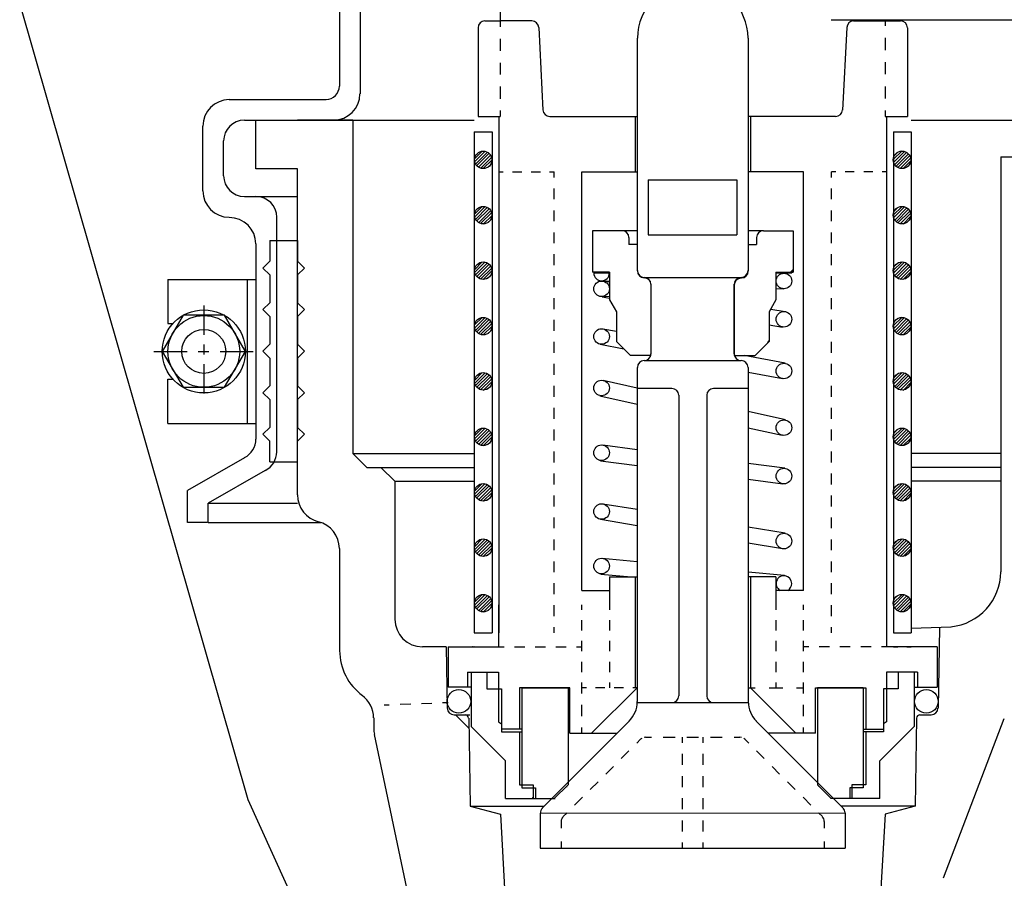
# Model space of a CAD drawing. Extents: x 1081 to 2220, y 0 to 2796.
# Tile 22 of 161: x 1658.11 to 1662.56, y 406.58 to 410.46. Entities that reach past the tile are written whole.
import ezdxf

# ---------------------------------------------------------------- set-up
doc = ezdxf.new("R2010")
doc.units = 0
doc.header["$MEASUREMENT"] = 0
doc.header["$PDSIZE"] = 1
doc.layers.get('DEFPOINTS').update_dxf_attribs({"linetype": 'CONTINUOUS'})
for name, color, linetype in [('DIM', 3, 'CONTINUOUS'), ('PEAGRAVEL-HATCH', 3, 'CONTINUOUS'), ('SPILL-BUCKET', 1, 'CONTINUOUS'), ('TOP', 7, 'CONTINUOUS')]:
    doc.layers.add(name, color=color, linetype=linetype)
doc.styles.add('SIMPLEX', font='simplex')
doc.dimstyles.new('DIM64', dxfattribs={"dimscale": 64, "dimtxt": 0.09375, "dimasz": 0.09375, "dimexe": 0.0625, "dimexo": 0.0625, "dimgap": 0.046875, "dimtad": 1, "dimdec": 4, "dimzin": 3, "dimdsep": 46, "dimlunit": 4, "dimtxsty": 'SIMPLEX', "dimcen": 0, "dimclrd": 256, "dimclre": 256, "dimclrt": 256, "dimadec": 0, "dimazin": 0, "dimtfac": 1, "dimtdec": 4, "dimtmove": 0, "dimatfit": 3, "dimfxl": 1, "dimfrac": 2, "dimtolj": 1, "dimtzin": 0, "dimarcsym": 0})

# ---------------------------------------------------------------- blocks, each defined once
blk = doc.blocks.new('*D23')
at = {"layer": 'DEFPOINTS', "color": 0, "transparency": 16777216}
for p in [(1389.6218, 410.0074), (1911.1218, 410.0074), (1911.1218, 136.5159)]:
    blk.add_point(p, dxfattribs=at)
at = {"layer": 'DIM', "lineweight": -2, "transparency": 16777216}
for p, q in [((1389.6218, 406.0074), (1389.6218, 132.5159)), ((1911.1218, 406.0074), (1911.1218, 132.5159)), ((1395.6218, 136.5159), (1905.1218, 136.5159))]:
    blk.add_line(p, q, dxfattribs=at)
at = {"layer": 'DIM', "transparency": 16777216}
for points in [[(1395.6218, 137.5159), (1395.6218, 135.5159), (1389.6218, 136.5159)], [(1905.1218, 137.5159), (1905.1218, 135.5159), (1911.1218, 136.5159)]]:
    blk.add_solid(points, dxfattribs=at)
at = {"layer": 'DIM', "transparency": 16777216, "insert": (1650.3718, 144.0873), "char_height": 6, "attachment_point": 5, "style": 'SIMPLEX'}
blk.add_mtext('\\A1;43\'-5 1/2" (F.V. TANK SLAB)', dxfattribs=at)

msp = doc.modelspace()

# ---------------------------------------------------------------- hatches: boundary and pattern name
at = {"layer": 'PEAGRAVEL-HATCH'}
h = msp.add_hatch(dxfattribs=at)
h.set_pattern_fill('AR-SAND', color=256, scale=7.5, style=0)
h.set_pattern_definition([(37.5, (-30.206, -558.66), (-0.47245, 14.45118), [0, -11.4, 0, -12.75, 0, -12.1875]), (7.5, (-30.206, -558.66), (13.27333, 21.1661), [0, -6.15, 0, -10.275, 0, -3.9375]), (327.5, (-39.431, -558.66), (23.35606, 0.04244), [0, -3.75, 0, -13.5, 0, -17.625]), (317.5, (-39.43, -558.66), (22.54595, 6.58257), [0, -1.875, 0, -8.85, 0, -10.125])])
h.paths.add_polyline_path([(1632.94932, 411.58918), (1633.31828, 412.22111), (1634.33564, 412.72937), (1635.69207, 413.13596), (1636.33633, 416.02859), (1636.33633, 419.49444), (1652.97317, 419.49444), (1652.97317, 418.23066), (1652.98769, 415.18332), (1653.03624, 415.18332), (1660.07751, 415.18332), (1660.07751, 376.74551), (1632.94932, 376.74551)])
edge = h.paths.add_edge_path()
edge.add_line((1600.209, 407.65182), (1599.36869, 410.0156))
edge.add_line((1599.36869, 410.0156), (1600.31827, 411.64197))
edge.add_line((1600.31827, 411.64197), (1601.33563, 412.15023))
edge.add_line((1601.33563, 412.15023), (1602.69206, 412.55683))
edge.add_line((1602.69206, 412.55683), (1603.33632, 415.44945))
edge.add_line((1603.33632, 415.44945), (1605.35056, 418.27956))
edge.add_line((1605.35056, 418.27956), (1622.3187, 419.49444))
edge.add_line((1622.3187, 419.49444), (1622.3187, 416.01367))
edge.add_line((1622.3187, 416.01367), (1623.34812, 412.42443))
edge.add_line((1623.34812, 412.42443), (1624.16201, 410.62862))
edge.add_line((1624.16201, 410.62862), (1626.71191, 408.26004))
edge.add_line((1626.71191, 408.26004), (1626.71191, 408.05696))
edge.add_line((1626.71191, 408.05696), (1626.52441, 408.02571))
edge.add_line((1626.52441, 408.02571), (1626.52441, 407.51226))
edge.add_line((1626.52441, 407.51226), (1626.71191, 407.48101))
edge.add_line((1626.71191, 407.48101), (1626.71191, 406.37501))
edge.add_arc((1626.83691, 406.37501), 0.125, 180, 270)
edge.add_line((1626.83691, 406.25001), (1631.80746, 406.25001))
edge.add_arc((1631.80746, 406.37501), 0.125, 270, 360)
edge.add_line((1631.93246, 406.37501), (1631.93246, 407.48101))
edge.add_line((1631.93246, 407.48101), (1632.11996, 407.51226))
edge.add_line((1632.11996, 407.51226), (1632.11996, 408.02571))
edge.add_line((1632.11996, 408.02571), (1631.93246, 408.05696))
edge.add_line((1631.93246, 408.05696), (1631.93246, 408.35986))
edge.add_line((1631.93246, 408.35986), (1632.3687, 410.59474))
edge.add_line((1632.3687, 410.59474), (1632.94932, 411.58918))
edge.add_line((1632.94932, 411.58918), (1632.94932, 357.003))
edge.add_line((1632.94932, 357.003), (1632.61308, 357.003))
edge.add_line((1632.61308, 357.003), (1632.61308, 357.3538))
edge.add_arc((1632.61308, 358.003), 0.6492, 180, 270, ccw=False)
edge.add_line((1631.96388, 358.003), (1629.33205, 358.003))
edge.add_line((1629.33205, 358.003), (1631.67591, 358.08195))
edge.add_line((1631.67591, 358.08195), (1631.67591, 358.33209))
edge.add_line((1631.67591, 358.33209), (1626.97912, 358.17389))
edge.add_line((1626.97912, 358.17389), (1626.97912, 358.003))
edge.add_line((1626.97912, 358.003), (1626.71388, 358.003))
edge.add_arc((1626.06468, 358.003), 0.6492, 270, 360, ccw=False)
edge.add_line((1626.06468, 357.3538), (1626.06468, 357.003))
edge.add_line((1626.06468, 357.003), (1624.57751, 357.003))
edge.add_line((1624.57751, 357.003), (1623.57751, 359.003))
edge.add_line((1623.57751, 359.003), (1618.57751, 359.003))
edge.add_line((1618.57751, 359.003), (1617.57751, 357.003))
edge.add_line((1617.57751, 357.003), (1608.07751, 357.003))
edge.add_line((1608.07751, 357.003), (1607.07751, 359.003))
edge.add_line((1607.07751, 359.003), (1602.07751, 359.003))
edge.add_line((1602.07751, 359.003), (1601.07751, 357.003))
edge.add_line((1601.07751, 357.003), (1599.60144, 357.003))
edge.add_line((1599.60144, 357.003), (1599.60144, 357.3538))
edge.add_arc((1599.60144, 358.003), 0.6492, 180, 270, ccw=False)
edge.add_line((1598.95224, 358.003), (1598.52373, 358.003))
edge.add_line((1598.52373, 358.003), (1598.5656, 358.51357))
edge.add_arc((1598.68695, 358.54356), 0.125, 50.62189, 193.87815, ccw=False)
edge.add_arc((1598.81183, 358.72216), 0.0938, 240.92541, 360)
edge.add_line((1598.90563, 358.72216), (1598.90563, 359.47206))
edge.add_line((1598.90563, 359.47206), (1599.26687, 364.56586))
edge.add_line((1599.26687, 364.56586), (1600.21377, 364.56604))
edge.add_line((1600.21377, 364.56604), (1600.209, 407.65182))
edge = h.paths.add_edge_path()
edge.add_line((1632.94932, 375.74551), (1660.07751, 375.74551))
edge.add_line((1660.07751, 375.74551), (1660.07751, 358.003))
edge.add_line((1660.07751, 358.003), (1659.82751, 358.003))
edge.add_arc((1659.17831, 358.003), 0.6492, 270, 360, ccw=False)
edge.add_line((1659.17831, 357.3538), (1659.17831, 357.003))
edge.add_line((1659.17831, 357.003), (1657.57751, 357.003))
edge.add_line((1657.57751, 357.003), (1656.57751, 359.003))
edge.add_line((1656.57751, 359.003), (1651.57751, 359.003))
edge.add_line((1651.57751, 359.003), (1650.57751, 357.003))
edge.add_line((1650.57751, 357.003), (1641.07751, 357.003))
edge.add_line((1641.07751, 357.003), (1640.07751, 359.003))
edge.add_line((1640.07751, 359.003), (1635.07751, 359.003))
edge.add_line((1635.07751, 359.003), (1634.07751, 357.003))
edge.add_line((1634.07751, 357.003), (1632.94932, 357.003))
edge.add_line((1632.94932, 357.003), (1632.94932, 375.74551))
h = msp.add_hatch(dxfattribs=at)
h.set_pattern_fill('AR-SAND', color=256, scale=7.5, style=0)
h.set_pattern_definition([(37.5, (-80.923, -562.65), (-0.47245, 14.45118), [0, -11.4, 0, -12.75, 0, -12.1875]), (7.5, (-80.923, -562.65), (13.27333, 21.1661), [0, -6.15, 0, -10.275, 0, -3.9375]), (327.5, (-90.148, -562.65), (23.356064, 0.04244), [0, -3.75, 0, -13.5, 0, -17.625]), (317.5, (-90.148, -562.65), (22.54595, 6.58257), [0, -1.875, 0, -8.85, 0, -10.125])])
h.paths.add_polyline_path([(1683.66686, 407.59823), (1684.03582, 408.23015), (1685.05318, 408.73842), (1686.40961, 409.14501), (1687.05387, 412.03764), (1687.05387, 415.50349), (1703.69071, 415.50349), (1703.69071, 414.23971), (1703.70523, 411.19237), (1703.75378, 411.19237), (1710.79505, 411.19237), (1710.79505, 372.75456), (1683.66686, 372.75456)])
edge = h.paths.add_edge_path()
edge.add_line((1650.92654, 403.66087), (1650.08623, 406.02465))
edge.add_line((1650.08623, 406.02465), (1651.03581, 407.65102))
edge.add_line((1651.03581, 407.65102), (1652.05317, 408.15928))
edge.add_line((1652.05317, 408.15928), (1653.4096, 408.56588))
edge.add_line((1653.4096, 408.56588), (1654.05386, 411.4585))
edge.add_line((1654.05386, 411.4585), (1656.0681, 414.28861))
edge.add_line((1656.0681, 414.28861), (1673.03625, 415.50349))
edge.add_line((1673.03625, 415.50349), (1673.03625, 412.02272))
edge.add_line((1673.03625, 412.02272), (1674.06566, 408.43348))
edge.add_line((1674.06566, 408.43348), (1674.87956, 406.63767))
edge.add_line((1674.87956, 406.63767), (1677.42945, 404.26909))
edge.add_line((1677.42945, 404.26909), (1677.42945, 404.06601))
edge.add_line((1677.42945, 404.06601), (1677.24195, 404.03476))
edge.add_line((1677.24195, 404.03476), (1677.24195, 403.52131))
edge.add_line((1677.24195, 403.52131), (1677.42945, 403.49006))
edge.add_line((1677.42945, 403.49006), (1677.42945, 402.38406))
edge.add_arc((1677.55445, 402.38406), 0.125, 180, 270)
edge.add_line((1677.55445, 402.25906), (1682.525, 402.25906))
edge.add_arc((1682.525, 402.38406), 0.125, 270, 360)
edge.add_line((1682.65, 402.38406), (1682.65, 403.49006))
edge.add_line((1682.65, 403.49006), (1682.8375, 403.52131))
edge.add_line((1682.8375, 403.52131), (1682.8375, 404.03476))
edge.add_line((1682.8375, 404.03476), (1682.65, 404.06601))
edge.add_line((1682.65, 404.06601), (1682.65, 404.36891))
edge.add_line((1682.65, 404.36891), (1683.08624, 406.60379))
edge.add_line((1683.08624, 406.60379), (1683.66686, 407.59823))
edge.add_line((1683.66686, 407.59823), (1683.66686, 353.01205))
edge.add_line((1683.66686, 353.01205), (1683.33063, 353.01205))
edge.add_line((1683.33063, 353.01205), (1683.33063, 353.36285))
edge.add_arc((1683.33063, 354.01205), 0.6492, 180, 270, ccw=False)
edge.add_line((1682.68142, 354.01205), (1680.04959, 354.01205))
edge.add_line((1680.04959, 354.01205), (1682.39345, 354.091))
edge.add_line((1682.39345, 354.091), (1682.39345, 354.34114))
edge.add_line((1682.39345, 354.34114), (1677.69666, 354.18294))
edge.add_line((1677.69666, 354.18294), (1677.69666, 354.01205))
edge.add_line((1677.69666, 354.01205), (1677.43142, 354.01205))
edge.add_arc((1676.78222, 354.01205), 0.6492, 270, 360, ccw=False)
edge.add_line((1676.78222, 353.36285), (1676.78222, 353.01205))
edge.add_line((1676.78222, 353.01205), (1675.29505, 353.01205))
edge.add_line((1675.29505, 353.01205), (1674.29505, 355.01205))
edge.add_line((1674.29505, 355.01205), (1669.29505, 355.01205))
edge.add_line((1669.29505, 355.01205), (1668.29505, 353.01205))
edge.add_line((1668.29505, 353.01205), (1658.79505, 353.01205))
edge.add_line((1658.79505, 353.01205), (1657.79505, 355.01205))
edge.add_line((1657.79505, 355.01205), (1652.79505, 355.01205))
edge.add_line((1652.79505, 355.01205), (1651.79505, 353.01205))
edge.add_line((1651.79505, 353.01205), (1650.31898, 353.01205))
edge.add_line((1650.31898, 353.01205), (1650.31898, 353.36285))
edge.add_arc((1650.31898, 354.01205), 0.6492, 180, 270, ccw=False)
edge.add_line((1649.66978, 354.01205), (1649.24127, 354.01205))
edge.add_line((1649.24127, 354.01205), (1649.28314, 354.52262))
edge.add_arc((1649.40449, 354.55261), 0.125, 50.62189, 193.87815, ccw=False)
edge.add_arc((1649.52937, 354.73121), 0.0938, 240.92541, 360)
edge.add_line((1649.62317, 354.73121), (1649.62317, 355.48111))
edge.add_line((1649.62317, 355.48111), (1649.98441, 360.57491))
edge.add_line((1649.98441, 360.57491), (1650.93131, 360.57509))
edge.add_line((1650.93131, 360.57509), (1650.92654, 403.66087))
edge = h.paths.add_edge_path()
edge.add_line((1683.66686, 371.75456), (1710.79505, 371.75456))
edge.add_line((1710.79505, 371.75456), (1710.79505, 354.01205))
edge.add_line((1710.79505, 354.01205), (1710.54505, 354.01205))
edge.add_arc((1709.89585, 354.01205), 0.6492, 270, 360, ccw=False)
edge.add_line((1709.89585, 353.36285), (1709.89585, 353.01205))
edge.add_line((1709.89585, 353.01205), (1708.29505, 353.01205))
edge.add_line((1708.29505, 353.01205), (1707.29505, 355.01205))
edge.add_line((1707.29505, 355.01205), (1702.29505, 355.01205))
edge.add_line((1702.29505, 355.01205), (1701.29505, 353.01205))
edge.add_line((1701.29505, 353.01205), (1691.79505, 353.01205))
edge.add_line((1691.79505, 353.01205), (1690.79505, 355.01205))
edge.add_line((1690.79505, 355.01205), (1685.79505, 355.01205))
edge.add_line((1685.79505, 355.01205), (1684.79505, 353.01205))
edge.add_line((1684.79505, 353.01205), (1683.66686, 353.01205))
edge.add_line((1683.66686, 353.01205), (1683.66686, 371.75456))

# ---------------------------------------------------------------- linework, layer by layer
at = {"layer": 'DEFPOINTS', "linetype": 'Continuous'}
msp.add_lwpolyline([(1658.113, 410.52659), (1659.14241, 406.93735), (1659.95631, 405.14154), (1662.53746, 402.74393)], dxfattribs=at)
at = {"layer": 'SPILL-BUCKET', "linetype": 'Continuous'}
for p, q in [((1660.28194, 410.98217), (1660.28194, 410.45121)), ((1659.55588, 410.81158), (1659.55588, 410.15695)), ((1659.6497, 410.81158), (1659.6497, 410.12283)), ((1660.21264, 410.45121), (1660.28194, 410.45121)), ((1660.28194, 410.45121), (1660.28194, 410.42456)), ((1660.42481, 410.45121), (1660.28194, 410.45121)), ((1661.77564, 410.45654), (1663.55188, 410.45654)), ((1661.87693, 410.45121), (1662.0198, 410.45121)), ((1662.0198, 410.45654), (1662.0198, 410.42882)), ((1662.0198, 410.45121), (1662.0891, 410.45121)), ((1660.18172, 410.42029), (1660.18172, 410.02048)), ((1660.45572, 410.42136), (1660.47492, 410.04927)), ((1661.84601, 410.42136), (1661.82682, 410.04927)), ((1662.12002, 410.42029), (1662.12002, 410.02048)), ((1660.28194, 410.37018), (1660.28194, 410.31688)), ((1660.90032, 410.37338), (1660.90032, 409.32427)), ((1661.40142, 410.37338), (1661.40142, 409.32427)), ((1662.0198, 410.37445), (1662.0198, 410.32007)), ((1660.28194, 410.2625), (1660.28194, 410.20919)), ((1662.0198, 410.2657), (1662.0198, 410.21133)), ((1660.28194, 410.15482), (1660.28194, 410.10044)), ((1662.0198, 410.15588), (1662.0198, 410.10151)), ((1659.05904, 410.09725), (1659.49617, 410.09725)), ((1660.28194, 410.04714), (1660.28194, 410.02048)), ((1662.0198, 410.04714), (1662.0198, 410.02048)), ((1659.12728, 410.00342), (1659.52922, 410.00342)), ((1659.17952, 409.78379), (1659.17952, 410.00342)), ((1659.17952, 410.00342), (1660.16466, 410.00342)), ((1659.61665, 410.00342), (1659.36717, 410.00342)), ((1659.49297, 410.00342), (1660.16466, 410.00342)), ((1659.61772, 408.49906), (1659.61772, 410.00342)), ((1660.18172, 410.02048), (1660.28194, 410.02048)), ((1660.27554, 410.02048), (1660.27554, 407.68984)), ((1660.50584, 410.02048), (1660.90032, 410.02048)), ((1660.89072, 410.02048), (1660.89072, 409.76993)), ((1661.7959, 410.02048), (1661.40142, 410.02048)), ((1661.41101, 410.02048), (1661.41101, 409.76993)), ((1662.0198, 410.02048), (1662.12002, 410.02048)), ((1662.02619, 410.02048), (1662.02619, 407.68984)), ((1662.13707, 410.00342), (1662.85674, 410.00342)), ((1662.13707, 410.00342), (1662.85674, 410.00342)), ((1658.93963, 409.68464), (1658.93963, 409.97677)), ((1660.16466, 409.95011), (1660.24569, 409.95011)), ((1660.16466, 409.95011), (1660.16466, 407.68984)), ((1660.16466, 409.95011), (1660.16466, 407.68984)), ((1660.24569, 409.95011), (1660.24569, 407.68984)), ((1662.05711, 409.95011), (1662.13707, 409.95011)), ((1662.05711, 409.95011), (1662.05711, 407.68984)), ((1662.13707, 409.95011), (1662.13707, 407.68984)), ((1659.03346, 409.75287), (1659.03346, 409.9096)), ((1662.54222, 409.83817), (1662.85674, 409.83817)), ((1662.54222, 409.83817), (1662.54222, 407.96491)), ((1659.36717, 409.78379), (1659.17952, 409.78379)), ((1659.36717, 408.31141), (1659.36717, 409.78379)), ((1660.27554, 409.76993), (1660.2958, 409.76993)), ((1660.33738, 409.76993), (1660.37896, 409.76993)), ((1660.42161, 409.76993), (1660.46319, 409.76993)), ((1660.50477, 409.76993), (1660.52503, 409.76993)), ((1660.52503, 409.74541), (1660.52503, 409.76993)), ((1660.65083, 409.76993), (1660.90032, 409.76993)), ((1660.65083, 407.88068), (1660.65083, 409.76993)), ((1661.6509, 409.76993), (1661.40142, 409.76993)), ((1661.6509, 407.88068), (1661.6509, 409.76993)), ((1661.79697, 409.76993), (1661.77671, 409.76993)), ((1661.77671, 409.74541), (1661.77671, 409.76993)), ((1661.88013, 409.76993), (1661.83855, 409.76993)), ((1661.96435, 409.76993), (1661.92277, 409.76993)), ((1662.02619, 409.76993), (1662.00593, 409.76993)), ((1660.95043, 409.73475), (1660.95043, 409.48526)), ((1660.95043, 409.73475), (1661.35024, 409.73475)), ((1661.35024, 409.73475), (1661.35024, 409.48526)), ((1660.52503, 409.64626), (1660.52503, 409.6953)), ((1661.77671, 409.64626), (1661.77671, 409.6953)), ((1659.12728, 409.65905), (1659.17952, 409.65905)), ((1659.17952, 409.65905), (1659.36717, 409.65905)), ((1660.52503, 409.5471), (1660.52503, 409.59615)), ((1661.77671, 409.5471), (1661.77671, 409.59615)), ((1659.27334, 408.50652), (1659.27334, 409.56523)), ((1660.83208, 409.50446), (1660.69775, 409.50446)), ((1660.69775, 409.50446), (1660.69775, 409.31681)), ((1660.90138, 409.50446), (1660.83208, 409.50446)), ((1661.46965, 409.50446), (1661.40142, 409.50446)), ((1661.46965, 409.50446), (1661.60399, 409.50446)), ((1661.60399, 409.50446), (1661.60399, 409.31681)), ((1659.24242, 409.46074), (1659.36717, 409.46074)), ((1659.24242, 409.46074), (1659.24242, 409.36692)), ((1659.36717, 409.46074), (1659.36717, 409.36692)), ((1660.52503, 409.44795), (1660.52503, 409.49699)), ((1660.863, 409.47354), (1660.863, 409.44155)), ((1660.95043, 409.48526), (1661.35024, 409.48526)), ((1661.43873, 409.47354), (1661.43873, 409.44155)), ((1661.77671, 409.44795), (1661.77671, 409.49699)), ((1659.17952, 409.44475), (1659.17952, 408.56409)), ((1660.90032, 409.44155), (1660.863, 409.44155)), ((1660.90032, 409.44155), (1660.90032, 409.32321)), ((1661.40142, 409.44155), (1661.40142, 409.32321)), ((1661.40142, 409.44155), (1661.43873, 409.44155)), ((1659.21044, 409.336), (1659.24242, 409.36692)), ((1659.39809, 409.336), (1659.36717, 409.36692)), ((1660.52503, 409.34879), (1660.52503, 409.3989)), ((1661.77671, 409.34879), (1661.77671, 409.3989)), ((1659.21044, 409.336), (1659.24242, 409.30508)), ((1659.39809, 409.336), (1659.36717, 409.30508)), ((1661.59226, 409.31681), (1661.60399, 409.3296)), ((1659.24242, 409.30508), (1659.24242, 409.17927)), ((1659.36717, 409.30508), (1659.36717, 409.17927)), ((1660.52503, 409.24964), (1660.52503, 409.29975)), ((1660.77558, 409.31681), (1660.69775, 409.31681)), ((1660.70308, 409.31361), (1660.77558, 409.31361)), ((1660.70308, 409.31361), (1660.77558, 409.31361)), ((1660.77558, 409.31681), (1660.77558, 409.19207)), ((1660.93124, 409.29335), (1661.36943, 409.29335)), ((1661.34065, 409.2731), (1661.34491, 409.27949)), ((1661.52616, 409.31681), (1661.52616, 409.19207)), ((1661.52616, 409.31681), (1661.60399, 409.31681)), ((1661.52616, 409.31361), (1661.59866, 409.31361)), ((1661.60079, 409.31681), (1661.60399, 409.32214)), ((1661.77671, 409.24964), (1661.77671, 409.29975)), ((1660.73826, 409.27736), (1660.77558, 409.2763)), ((1660.75319, 409.2763), (1660.77558, 409.2731)), ((1660.96322, 408.94898), (1660.96322, 409.26243)), ((1660.96322, 409.16008), (1660.96322, 409.26243)), ((1660.96322, 408.94685), (1660.96322, 409.25924)), ((1661.33851, 408.94898), (1661.33851, 409.26243)), ((1661.33851, 409.2603), (1661.33851, 408.94152)), ((1661.33851, 409.25924), (1661.33851, 408.94685)), ((1661.52616, 409.24324), (1661.56028, 409.24218)), ((1661.56347, 409.24218), (1661.52616, 409.24005)), ((1660.52503, 409.15049), (1660.52503, 409.2006)), ((1660.77558, 409.20699), (1660.74146, 409.20593)), ((1660.74146, 409.20593), (1660.77558, 409.19953)), ((1660.77558, 409.19207), (1660.80649, 409.13769)), ((1661.52616, 409.19207), (1661.49524, 409.13769)), ((1661.77671, 409.15049), (1661.77671, 409.2006)), ((1659.21044, 409.14835), (1659.24242, 409.17927)), ((1659.21044, 409.14835), (1659.24242, 409.11744)), ((1659.39809, 409.14835), (1659.36717, 409.17927)), ((1659.39809, 409.14835), (1659.36717, 409.11744)), ((1661.5027, 409.15049), (1661.56774, 409.13983)), ((1659.24242, 409.11744), (1659.24242, 408.99163)), ((1659.36717, 409.11744), (1659.36717, 408.99163)), ((1660.52503, 409.0524), (1660.52503, 409.10144)), ((1660.80649, 409.13769), (1660.80649, 409.00442)), ((1661.49524, 409.13769), (1661.49524, 409.00442)), ((1661.77671, 409.0524), (1661.77671, 409.10144)), ((1660.74572, 409.06199), (1660.80649, 409.05133)), ((1661.49524, 409.07905), (1661.55601, 409.06839)), ((1661.33851, 409.03534), (1661.33851, 408.94898)), ((1659.21044, 408.96071), (1659.24242, 408.99163)), ((1659.39809, 408.96071), (1659.36717, 408.99163)), ((1660.52503, 408.95325), (1660.52503, 409.00229)), ((1660.73293, 408.99163), (1660.83955, 408.97137)), ((1660.80649, 409.00442), (1660.8694, 408.94152)), ((1661.49524, 409.00442), (1661.43234, 408.94152)), ((1661.48991, 408.99909), (1661.49524, 409.00762)), ((1661.77671, 408.95325), (1661.77671, 409.00229)), ((1659.21044, 408.96071), (1659.24242, 408.92979)), ((1659.24242, 408.92979), (1659.24242, 408.80398)), ((1659.39809, 408.96071), (1659.36717, 408.92979)), ((1659.36717, 408.92979), (1659.36717, 408.80398)), ((1660.96322, 408.94152), (1660.8694, 408.94152)), ((1661.33851, 408.94152), (1661.43234, 408.94152)), ((1661.56881, 408.90633), (1661.38329, 408.94152)), ((1660.52503, 408.85409), (1660.52503, 408.90314)), ((1660.90032, 408.88714), (1660.90032, 407.37851)), ((1660.93124, 408.91806), (1661.36943, 408.91806)), ((1661.40142, 408.88714), (1661.40142, 407.37851)), ((1661.77671, 408.85409), (1661.77671, 408.90314)), ((1661.55601, 408.83597), (1661.40142, 408.86475)), ((1659.21044, 408.77306), (1659.24242, 408.80398)), ((1659.39809, 408.77306), (1659.36717, 408.80398)), ((1660.52503, 408.75494), (1660.52503, 408.80398)), ((1660.74679, 408.82957), (1660.90032, 408.79545)), ((1660.90032, 408.79332), (1661.05704, 408.79332)), ((1661.24469, 408.79332), (1661.40142, 408.79332)), ((1661.77671, 408.75494), (1661.77671, 408.80398)), ((1659.21044, 408.77306), (1659.24242, 408.74214)), ((1659.39809, 408.77306), (1659.36717, 408.74214)), ((1660.73186, 408.7592), (1660.90032, 408.72189)), ((1661.08796, 408.76134), (1661.08796, 407.40517)), ((1661.21377, 408.76134), (1661.21377, 407.40517)), ((1659.24242, 408.74214), (1659.24242, 408.61634)), ((1659.36717, 408.74214), (1659.36717, 408.61634)), ((1660.52503, 408.65578), (1660.52503, 408.70483)), ((1661.6509, 407.94252), (1661.6509, 408.72935)), ((1661.77671, 408.65578), (1661.77671, 408.70483)), ((1661.56987, 408.65045), (1661.40142, 408.68777)), ((1659.21044, 408.58542), (1659.24242, 408.61634)), ((1659.39809, 408.58542), (1659.36717, 408.61634)), ((1661.55495, 408.58009), (1661.40142, 408.61314)), ((1659.21044, 408.58542), (1659.24242, 408.5545)), ((1659.39809, 408.58542), (1659.36717, 408.5545)), ((1660.52503, 408.55663), (1660.52503, 408.60674)), ((1661.77671, 408.55663), (1661.77671, 408.60674)), ((1659.24242, 408.46068), (1659.24242, 408.5545)), ((1659.36717, 408.46068), (1659.36717, 408.5545)), ((1660.74466, 408.53744), (1660.90032, 408.51718)), ((1659.12728, 408.47987), (1658.87033, 408.33167)), ((1659.67955, 408.43615), (1659.61665, 408.49906)), ((1659.61772, 408.49906), (1660.16466, 408.49906)), ((1660.52503, 408.45748), (1660.52503, 408.50759)), ((1661.77671, 408.45748), (1661.77671, 408.50759)), ((1662.54222, 408.49906), (1662.13707, 408.49906)), ((1659.24242, 408.46068), (1659.36717, 408.46068)), ((1659.67955, 408.43615), (1660.16466, 408.43615)), ((1659.74246, 408.43615), (1659.74352, 408.43615)), ((1659.80643, 408.37432), (1659.74352, 408.43615)), ((1660.73506, 408.46601), (1660.90032, 408.44468)), ((1661.56667, 408.43189), (1661.40142, 408.45321)), ((1662.54222, 408.43615), (1662.13707, 408.43615)), ((1659.2211, 408.42229), (1658.96415, 408.2741)), ((1660.52503, 408.35832), (1660.52503, 408.40843)), ((1661.77671, 408.35832), (1661.77671, 408.40843)), ((1659.80643, 408.37432), (1659.80643, 407.75061)), ((1659.80643, 408.37432), (1660.16466, 408.37432)), ((1661.55814, 408.36046), (1661.40142, 408.38071)), ((1662.54222, 408.37432), (1662.13707, 408.37432)), ((1658.87033, 408.18774), (1658.87033, 408.33167)), ((1660.52503, 408.25917), (1660.52503, 408.30928)), ((1661.77671, 408.25917), (1661.77671, 408.30928)), ((1658.96415, 408.27516), (1659.36717, 408.27516)), ((1658.96415, 408.18774), (1658.96415, 408.2741)), ((1660.74572, 408.27196), (1660.90032, 408.24744)), ((1658.96096, 408.18774), (1658.87033, 408.18774)), ((1658.96415, 408.18774), (1659.47165, 408.18774)), ((1660.52503, 408.16108), (1660.52503, 408.21013)), ((1660.73399, 408.2016), (1660.90032, 408.17388)), ((1661.77671, 408.16108), (1661.77671, 408.21013)), ((1661.56774, 408.13976), (1661.40142, 408.16641)), ((1660.52503, 408.06193), (1660.52503, 408.11097)), ((1661.55601, 408.06833), (1661.40142, 408.09391)), ((1661.77671, 408.06193), (1661.77671, 408.11097)), ((1659.55588, 408.06939), (1659.55588, 407.60881)), ((1660.52503, 407.96277), (1660.52503, 408.01182)), ((1660.74252, 408.02568), (1660.90032, 408.01075)), ((1661.77671, 407.96277), (1661.77671, 408.01182)), ((1660.73613, 407.95425), (1660.87366, 407.94145)), ((1661.56561, 407.94785), (1661.40142, 407.96277)), ((1660.52503, 407.86362), (1660.52503, 407.91266)), ((1660.77558, 407.94145), (1660.90032, 407.94145)), ((1660.77558, 407.94145), (1660.77558, 407.81564)), ((1660.89072, 407.94145), (1660.89072, 407.44142)), ((1661.52616, 407.94145), (1661.40142, 407.94145)), ((1661.41101, 407.94145), (1661.41101, 407.44142)), ((1661.52616, 407.94145), (1661.52616, 407.81564)), ((1661.77671, 407.86362), (1661.77671, 407.91266)), ((1660.65083, 407.88068), (1660.77558, 407.88068)), ((1661.6509, 407.88068), (1661.52616, 407.88068)), ((1660.27448, 407.81564), (1660.27448, 407.62586)), ((1660.52503, 407.76447), (1660.52503, 407.81351)), ((1660.64977, 407.79325), (1660.64977, 407.81564)), ((1660.77558, 407.81564), (1660.77558, 407.79325)), ((1661.52616, 407.81564), (1661.52616, 407.79325)), ((1661.6509, 407.79325), (1661.6509, 407.81564)), ((1661.77671, 407.76447), (1661.77671, 407.81351)), ((1662.02619, 407.81564), (1662.02619, 407.62586)), ((1660.64977, 407.69943), (1660.64977, 407.74634)), ((1660.77558, 407.74634), (1660.77558, 407.69943)), ((1661.52616, 407.74634), (1661.52616, 407.69943)), ((1661.6509, 407.69943), (1661.6509, 407.74634)), ((1660.16466, 407.68984), (1660.24569, 407.68984)), ((1660.52503, 407.68984), (1660.52503, 407.71542)), ((1661.77671, 407.68984), (1661.77671, 407.71542)), ((1662.05711, 407.68984), (1662.13707, 407.68984)), ((1662.31726, 407.71542), (1662.13707, 407.70903)), ((1662.26501, 407.71329), (1662.25862, 407.34973)), ((1660.64977, 407.60561), (1660.64977, 407.65252)), ((1660.77558, 407.65252), (1660.77558, 407.60561)), ((1661.52616, 407.65252), (1661.52616, 407.60561)), ((1661.6509, 407.60561), (1661.6509, 407.65252)), ((1660.03779, 407.62586), (1659.93117, 407.62586)), ((1660.03779, 407.62586), (1660.04312, 407.34973)), ((1660.04632, 407.62586), (1660.04632, 407.44355)), ((1660.04632, 407.62586), (1660.27554, 407.62586)), ((1660.05591, 407.62586), (1660.27554, 407.62586)), ((1660.1572, 407.62586), (1660.15507, 407.62586)), ((1660.16466, 407.62586), (1660.16253, 407.62586)), ((1660.27554, 407.62586), (1660.299, 407.62586)), ((1660.34591, 407.62586), (1660.39282, 407.62586)), ((1660.43973, 407.62586), (1660.48558, 407.62586)), ((1660.53249, 407.62586), (1660.5794, 407.62586)), ((1660.62631, 407.62586), (1660.64977, 407.62586)), ((1661.67436, 407.62586), (1661.6509, 407.62586)), ((1661.76818, 407.62586), (1661.72127, 407.62586)), ((1661.862, 407.62586), (1661.81509, 407.62586)), ((1661.95583, 407.62586), (1661.90891, 407.62586)), ((1662.02619, 407.62586), (1662.00274, 407.62586)), ((1662.24476, 407.62586), (1662.02619, 407.62586)), ((1662.25435, 407.62586), (1662.02619, 407.62586)), ((1662.05711, 407.62586), (1662.0763, 407.62586)), ((1662.11682, 407.62586), (1662.13707, 407.62586)), ((1662.25435, 407.62586), (1662.25435, 407.44355)), ((1660.64977, 407.51179), (1660.64977, 407.5587)), ((1660.77558, 407.5587), (1660.77558, 407.51179)), ((1661.52616, 407.5587), (1661.52616, 407.51179)), ((1661.6509, 407.51179), (1661.6509, 407.5587)), ((1660.13481, 407.51179), (1660.13481, 407.44355)), ((1660.13481, 407.51179), (1660.27448, 407.51179)), ((1660.1508, 407.51179), (1660.1508, 407.26657)), ((1660.1508, 407.51179), (1660.22223, 407.51179)), ((1660.22223, 407.51179), (1660.22223, 407.43609)), ((1660.27448, 407.51179), (1660.27448, 407.28682)), ((1662.16586, 407.51179), (1662.02619, 407.51179)), ((1662.02619, 407.51179), (1662.02619, 407.28682)), ((1662.07843, 407.51179), (1662.07843, 407.43609)), ((1662.14987, 407.51179), (1662.07843, 407.51179)), ((1662.14987, 407.51179), (1662.14987, 407.26657)), ((1662.16586, 407.51179), (1662.16586, 407.44355)), ((1660.64977, 407.44142), (1660.64977, 407.46487)), ((1660.77558, 407.46487), (1660.77558, 407.44142)), ((1661.52616, 407.46487), (1661.52616, 407.44142)), ((1661.6509, 407.44142), (1661.6509, 407.46487)), ((1660.1508, 407.44355), (1660.04632, 407.44355)), ((1660.22223, 407.43609), (1660.28834, 407.43609)), ((1660.28834, 407.43609), (1660.28834, 407.24204)), ((1660.59539, 407.44142), (1660.3683, 407.44142)), ((1660.3683, 407.44142), (1660.3683, 407.25377)), ((1660.38003, 407.44142), (1660.58793, 407.44142)), ((1660.38003, 407.44142), (1660.38003, 406.98936)), ((1660.58793, 407.44142), (1660.58793, 407.00322)), ((1660.59539, 407.23565), (1660.59539, 407.44142)), ((1660.67109, 407.44142), (1660.64977, 407.44142)), ((1660.64977, 407.41583), (1660.64977, 407.44142)), ((1660.69455, 407.23565), (1660.90032, 407.44142)), ((1660.75425, 407.44142), (1660.71267, 407.44142)), ((1660.83848, 407.44142), (1660.79583, 407.44142)), ((1660.90032, 407.44142), (1660.88006, 407.44142)), ((1661.40142, 407.44142), (1661.43234, 407.44142)), ((1661.61678, 407.23565), (1661.41101, 407.44142)), ((1661.49524, 407.44142), (1661.55708, 407.44142)), ((1661.61998, 407.44142), (1661.6509, 407.44142)), ((1661.6509, 407.41583), (1661.6509, 407.44142)), ((1661.70527, 407.23565), (1661.70527, 407.44142)), ((1661.70527, 407.44142), (1661.93237, 407.44142)), ((1661.7138, 407.44142), (1661.7138, 407.00322)), ((1661.92064, 407.44142), (1661.7138, 407.44142)), ((1661.92064, 407.44142), (1661.92064, 406.98936)), ((1661.93237, 407.44142), (1661.93237, 407.25377)), ((1662.01233, 407.43609), (1662.01233, 407.24204)), ((1662.07843, 407.43609), (1662.01233, 407.43609)), ((1662.14987, 407.44355), (1662.25435, 407.44355)), ((1659.82988, 407.36679), (1659.87786, 407.36892)), ((1659.92584, 407.36998), (1659.97382, 407.37212)), ((1660.02179, 407.37425), (1660.04632, 407.37532)), ((1660.90032, 407.37425), (1661.40142, 407.37425)), ((1659.75738, 407.36359), (1659.78084, 407.36465)), ((1660.64977, 407.31241), (1660.64977, 407.36359)), ((1661.6509, 407.31241), (1661.6509, 407.36359)), ((1659.71154, 407.30495), (1659.71154, 407.2559)), ((1660.07404, 407.31881), (1660.1444, 407.31881)), ((1660.08043, 407.31881), (1660.14014, 407.2591)), ((1660.14014, 407.30388), (1660.14654, 406.9062)), ((1660.27448, 407.28682), (1660.28834, 407.27829)), ((1660.28834, 407.27829), (1660.28834, 407.25377)), ((1660.47172, 406.89767), (1660.86407, 407.29002)), ((1661.82895, 406.89874), (1661.43767, 407.29002)), ((1662.02619, 407.28682), (1662.01233, 407.27829)), ((1662.01233, 407.27829), (1662.01233, 407.25377)), ((1662.1616, 407.30388), (1662.15413, 406.9062)), ((1662.17652, 407.31881), (1662.22663, 407.31881)), ((1662.55501, 407.30068), (1662.28101, 406.58102)), ((1660.30646, 407.11091), (1660.1508, 407.26657)), ((1660.38003, 407.25377), (1660.28834, 407.25377)), ((1660.28834, 407.24204), (1660.38003, 407.24204)), ((1660.3683, 407.24204), (1660.3683, 407.00322)), ((1660.59539, 407.23565), (1660.80969, 407.23565)), ((1660.64977, 407.23565), (1660.64977, 407.26124)), ((1661.70527, 407.23565), (1661.49204, 407.23565)), ((1661.6509, 407.23565), (1661.6509, 407.26124)), ((1661.92064, 407.25377), (1662.01233, 407.25377)), ((1662.01233, 407.24204), (1661.92064, 407.24204)), ((1661.93237, 407.24204), (1661.93237, 407.00322)), ((1661.99527, 407.11091), (1662.14987, 407.26657)), ((1659.71367, 407.23032), (1659.98021, 405.95411)), ((1660.89818, 407.19087), (1660.91524, 407.20899)), ((1660.92057, 407.21219), (1660.91524, 407.20899)), ((1660.93763, 407.21752), (1660.93124, 407.21646)), ((1660.93763, 407.21752), (1660.96429, 407.21752)), ((1661.0176, 407.21752), (1661.0709, 407.21752)), ((1661.10396, 407.193), (1661.10396, 407.21752)), ((1661.12421, 407.21752), (1661.17752, 407.21752)), ((1661.19778, 407.193), (1661.19778, 407.21752)), ((1661.23083, 407.21752), (1661.28414, 407.21752)), ((1661.33745, 407.21752), (1661.3641, 407.21752)), ((1661.3705, 407.21646), (1661.3641, 407.21752)), ((1661.38649, 407.20899), (1661.38116, 407.21219)), ((1661.40355, 407.19087), (1661.38649, 407.20899)), ((1660.82782, 407.12157), (1660.863, 407.15675)), ((1661.47392, 407.12157), (1661.43873, 407.15675)), ((1660.30646, 406.94138), (1660.30646, 407.11091)), ((1661.10396, 407.09278), (1661.10396, 407.14289)), ((1661.19778, 407.09278), (1661.19778, 407.14289)), ((1661.99527, 406.94138), (1661.99527, 407.11091)), ((1660.75852, 407.0512), (1660.79263, 407.08638)), ((1661.54322, 407.0512), (1661.5091, 407.08638)), ((1660.68815, 406.9819), (1660.72333, 407.01602)), ((1661.10396, 406.99256), (1661.10396, 407.04267)), ((1661.19778, 406.99256), (1661.19778, 407.04267)), ((1661.61358, 406.9819), (1661.5784, 407.01602)), ((1660.3683, 407.00322), (1660.4312, 407.00322)), ((1660.38003, 406.98936), (1660.4408, 406.98936)), ((1660.4312, 407.00322), (1660.4312, 406.94138)), ((1660.4408, 406.98936), (1660.4408, 406.94138)), ((1660.52503, 406.94138), (1660.58793, 407.00322)), ((1660.58047, 406.99576), (1660.58367, 406.99576)), ((1661.77564, 406.94138), (1661.7138, 407.00322)), ((1661.72127, 406.99576), (1661.71807, 406.99576)), ((1661.85987, 406.98936), (1661.85987, 406.94138)), ((1661.92064, 406.98936), (1661.85987, 406.98936)), ((1661.86947, 407.00322), (1661.86947, 406.94138)), ((1661.93237, 407.00322), (1661.86947, 407.00322)), ((1660.30646, 406.94138), (1660.45892, 406.94138)), ((1660.42694, 406.94138), (1660.4312, 406.94565)), ((1660.4408, 406.94138), (1660.52929, 406.94138)), ((1660.61778, 406.91153), (1660.65297, 406.94672)), ((1661.10396, 406.89234), (1661.10396, 406.94245)), ((1661.19778, 406.89234), (1661.19778, 406.94245)), ((1661.68395, 406.91153), (1661.64877, 406.94672)), ((1661.85987, 406.94138), (1661.77244, 406.94138)), ((1661.99527, 406.94138), (1661.84281, 406.94138)), ((1660.14654, 406.9062), (1660.48025, 406.9062)), ((1660.14654, 406.9062), (1660.28301, 406.86995)), ((1662.15413, 406.9062), (1661.82149, 406.9062)), ((1662.15413, 406.9062), (1662.01873, 406.86995)), ((1660.28301, 406.86995), (1660.30326, 406.50745)), ((1660.46212, 406.87528), (1661.83855, 406.87635)), ((1660.46212, 406.87528), (1660.46212, 406.71749)), ((1660.55701, 406.8369), (1660.55701, 406.80705)), ((1660.56554, 406.85929), (1660.58367, 406.87635)), ((1661.10396, 406.79212), (1661.10396, 406.84223)), ((1661.19778, 406.79212), (1661.19778, 406.84223)), ((1661.73619, 406.85929), (1661.71807, 406.87635)), ((1661.74472, 406.8369), (1661.74472, 406.80705)), ((1661.83855, 406.87635), (1661.83855, 406.71749)), ((1662.01873, 406.86995), (1661.99847, 406.50745)), ((1660.55701, 406.74734), (1660.55701, 406.71749)), ((1661.74472, 406.74734), (1661.74472, 406.71749)), ((1660.46212, 406.71749), (1661.83855, 406.71749)), ((1661.10396, 406.71749), (1661.10396, 406.74201)), ((1661.19778, 406.71749), (1661.19778, 406.74201))]:
    msp.add_line(p, q, dxfattribs=at)
at = {"layer": 'SPILL-BUCKET', "color": 7, "linetype": 'Continuous'}
for p, q in [((1660.16573, 409.82964), (1660.19984, 409.86375)), ((1660.16573, 409.81578), (1660.2137, 409.86375)), ((1660.16999, 409.80511), (1660.22437, 409.85949)), ((1662.05604, 409.82537), (1662.09549, 409.86482)), ((1662.05711, 409.81258), (1662.10722, 409.86269)), ((1662.06138, 409.84456), (1662.0763, 409.85949)), ((1662.06244, 409.80298), (1662.11788, 409.85842)), ((1660.17532, 409.79765), (1660.23183, 409.85416)), ((1660.18385, 409.79125), (1660.23929, 409.8467)), ((1660.19345, 409.78592), (1660.24356, 409.83603)), ((1660.20518, 409.78486), (1660.24569, 409.82431)), ((1662.06884, 409.79552), (1662.12535, 409.85203)), ((1662.0763, 409.78912), (1662.13068, 409.8435)), ((1662.08696, 409.78592), (1662.13494, 409.83284)), ((1662.10082, 409.78486), (1662.13601, 409.82004)), ((1660.22437, 409.78912), (1660.24036, 409.80511)), ((1660.16573, 409.57909), (1660.19984, 409.61427)), ((1660.16573, 409.56523), (1660.2137, 409.6132)), ((1660.16999, 409.55563), (1660.22437, 409.61001)), ((1660.17532, 409.5471), (1660.23183, 409.60361)), ((1660.18385, 409.54071), (1660.23929, 409.59615)), ((1662.05604, 409.57482), (1662.09549, 409.61427)), ((1662.05711, 409.56203), (1662.10722, 409.61214)), ((1662.06138, 409.59401), (1662.0763, 409.60894)), ((1662.06244, 409.55243), (1662.11788, 409.60787)), ((1662.06884, 409.54497), (1662.12535, 409.60148)), ((1662.0763, 409.53964), (1662.13068, 409.59295)), ((1660.19345, 409.53644), (1660.24356, 409.58655)), ((1660.20518, 409.53431), (1660.24569, 409.57376)), ((1660.22437, 409.53964), (1660.24036, 409.55457)), ((1662.08696, 409.53537), (1662.13494, 409.58335)), ((1662.10082, 409.53431), (1662.13601, 409.56949)), ((1660.16573, 409.32854), (1660.19984, 409.36372)), ((1660.16573, 409.31574), (1660.2137, 409.36372)), ((1660.16999, 409.30508), (1660.22437, 409.35946)), ((1660.17532, 409.29655), (1660.23183, 409.35306)), ((1660.18385, 409.29016), (1660.23929, 409.3456)), ((1660.19345, 409.28589), (1660.24356, 409.336)), ((1660.20518, 409.28376), (1660.24569, 409.32427)), ((1662.05604, 409.32427), (1662.09549, 409.36372)), ((1662.05711, 409.31254), (1662.10722, 409.36265)), ((1662.06138, 409.34453), (1662.0763, 409.35839)), ((1662.06244, 409.30295), (1662.11788, 409.35732)), ((1662.06884, 409.29442), (1662.12535, 409.35093)), ((1662.0763, 409.28909), (1662.13068, 409.34346)), ((1662.08696, 409.28482), (1662.13494, 409.3328)), ((1658.78184, 409.28482), (1659.13901, 409.28482)), ((1658.78184, 409.28482), (1658.78184, 409.08545)), ((1659.13901, 409.28482), (1659.17952, 409.28482)), ((1659.13901, 409.28482), (1659.13901, 408.63446)), ((1659.17952, 409.28482), (1659.17952, 408.63446)), ((1660.22437, 409.28909), (1660.24036, 409.30508)), ((1662.10082, 409.28482), (1662.13601, 409.31894)), ((1658.9439, 409.16648), (1658.9439, 409.03427)), ((1658.9439, 409.16648), (1658.9439, 409.03427)), ((1658.85007, 409.12277), (1658.75625, 408.95964)), ((1659.03772, 409.12277), (1658.85007, 409.12277)), ((1659.13261, 408.95964), (1659.03772, 409.12277)), ((1660.16573, 409.07905), (1660.19984, 409.11317)), ((1660.16573, 409.06519), (1660.2137, 409.11317)), ((1660.16999, 409.05453), (1660.22437, 409.10891)), ((1660.17532, 409.04707), (1660.23183, 409.10358)), ((1662.05604, 409.07479), (1662.09549, 409.11424)), ((1662.05711, 409.06199), (1662.10722, 409.11211)), ((1662.06138, 409.09398), (1662.0763, 409.10891)), ((1662.06244, 409.0524), (1662.11788, 409.10784)), ((1662.06884, 409.04494), (1662.12535, 409.10144)), ((1658.78184, 409.08545), (1658.80423, 409.08545)), ((1660.18385, 409.04067), (1660.23929, 409.09611)), ((1660.19345, 409.03534), (1660.24356, 409.08545)), ((1660.20518, 409.03427), (1660.24569, 409.07372)), ((1662.0763, 409.03854), (1662.13068, 409.09291)), ((1662.08696, 409.03534), (1662.13494, 409.08225)), ((1662.10082, 409.03427), (1662.13601, 409.06946)), ((1660.22437, 409.03854), (1660.24036, 409.05453)), ((1658.9439, 408.99056), (1658.9439, 408.94578)), ((1658.9439, 408.99056), (1658.9439, 408.94578)), ((1658.75625, 408.95964), (1658.85007, 408.79758)), ((1658.91831, 408.95964), (1658.96735, 408.95964)), ((1658.91831, 408.95964), (1658.96735, 408.95964)), ((1659.01746, 408.95964), (1659.16673, 408.95964)), ((1659.01746, 408.95964), (1659.16673, 408.95964)), ((1659.03772, 408.79758), (1659.13261, 408.95964)), ((1658.9439, 408.90207), (1658.9439, 408.76986)), ((1658.9439, 408.90207), (1658.9439, 408.76986)), ((1658.78184, 408.8349), (1658.80423, 408.8349)), ((1658.78184, 408.63446), (1658.78184, 408.8349)), ((1660.16573, 408.8285), (1660.19984, 408.86369)), ((1660.16573, 408.81464), (1660.2137, 408.86262)), ((1660.16999, 408.80505), (1660.22437, 408.85942)), ((1660.17532, 408.79652), (1660.23183, 408.85303)), ((1660.18385, 408.79012), (1660.23929, 408.84556)), ((1660.19345, 408.78586), (1660.24356, 408.83597)), ((1662.05604, 408.82424), (1662.09549, 408.86369)), ((1662.05711, 408.81145), (1662.10722, 408.86156)), ((1662.06138, 408.84343), (1662.0763, 408.85836)), ((1662.06244, 408.80185), (1662.11788, 408.85729)), ((1662.06884, 408.79439), (1662.12535, 408.85089)), ((1662.0763, 408.78906), (1662.13068, 408.84236)), ((1658.85007, 408.79758), (1659.03772, 408.79758)), ((1660.20518, 408.78372), (1660.24569, 408.82317)), ((1660.22437, 408.78906), (1660.24036, 408.80398)), ((1662.08696, 408.78479), (1662.13494, 408.83277)), ((1662.10082, 408.78372), (1662.13601, 408.81891)), ((1658.78184, 408.63446), (1659.13901, 408.63446)), ((1659.13901, 408.63446), (1659.17952, 408.63446)), ((1660.16573, 408.57795), (1660.19984, 408.61314)), ((1660.16573, 408.56516), (1660.2137, 408.61314)), ((1662.05604, 408.57369), (1662.09549, 408.61314)), ((1662.05711, 408.56196), (1662.10722, 408.61207)), ((1660.16999, 408.5545), (1660.22437, 408.60887)), ((1660.17532, 408.54597), (1660.23183, 408.60248)), ((1660.18385, 408.53957), (1660.23929, 408.59501)), ((1660.19345, 408.53531), (1660.24356, 408.58542)), ((1660.20518, 408.53317), (1660.24569, 408.57369)), ((1662.06138, 408.59395), (1662.0763, 408.60781)), ((1662.06244, 408.55237), (1662.11788, 408.60674)), ((1662.06884, 408.54384), (1662.12535, 408.60034)), ((1662.0763, 408.53851), (1662.13068, 408.59288)), ((1662.08696, 408.53424), (1662.13494, 408.58222)), ((1662.10082, 408.53424), (1662.13601, 408.56836)), ((1660.22437, 408.53851), (1660.24036, 408.5545)), ((1660.16573, 408.32847), (1660.19984, 408.36259)), ((1660.16573, 408.31461), (1660.2137, 408.36259)), ((1660.16999, 408.30395), (1660.22437, 408.35832)), ((1660.17532, 408.29649), (1660.23183, 408.35299)), ((1660.18385, 408.29009), (1660.23929, 408.34553)), ((1662.05604, 408.32421), (1662.09549, 408.36365)), ((1662.05711, 408.31141), (1662.10722, 408.36152)), ((1662.06138, 408.3434), (1662.0763, 408.35832)), ((1662.06244, 408.30182), (1662.11788, 408.35726)), ((1662.06884, 408.29435), (1662.12535, 408.35086)), ((1660.19345, 408.28476), (1660.24356, 408.33487)), ((1660.20518, 408.28369), (1660.24569, 408.32314)), ((1660.22437, 408.28796), (1660.24036, 408.30395)), ((1662.0763, 408.28796), (1662.13068, 408.34233)), ((1662.08696, 408.28476), (1662.13494, 408.33167)), ((1662.10082, 408.28369), (1662.13601, 408.31888)), ((1660.16573, 408.07792), (1660.19984, 408.1131)), ((1660.16573, 408.06406), (1660.2137, 408.11204)), ((1660.16999, 408.05447), (1660.22437, 408.10884)), ((1660.17532, 408.04594), (1660.23183, 408.10244)), ((1660.18385, 408.03954), (1660.23929, 408.09498)), ((1660.19345, 408.03527), (1660.24356, 408.08538)), ((1662.05604, 408.07366), (1662.09549, 408.1131)), ((1662.05711, 408.06086), (1662.10722, 408.11097)), ((1662.06138, 408.09285), (1662.0763, 408.10777)), ((1662.06244, 408.05127), (1662.11788, 408.10671)), ((1662.06884, 408.0438), (1662.12535, 408.10031)), ((1662.0763, 408.03741), (1662.13068, 408.09178)), ((1662.08696, 408.03421), (1662.13494, 408.08219)), ((1660.20518, 408.03314), (1660.24569, 408.07259)), ((1660.22437, 408.03847), (1660.24036, 408.0534)), ((1662.10082, 408.03314), (1662.13601, 408.06833)), ((1660.16573, 407.82737), (1660.19984, 407.86256)), ((1660.16573, 407.81458), (1660.2137, 407.86256)), ((1660.16999, 407.80392), (1660.22437, 407.85829)), ((1662.05604, 407.82311), (1662.09549, 407.86256)), ((1662.05711, 407.81138), (1662.10722, 407.86149)), ((1662.06138, 407.84336), (1662.0763, 407.85722)), ((1662.06244, 407.80178), (1662.11788, 407.85616)), ((1660.17532, 407.79539), (1660.23183, 407.85189)), ((1660.18385, 407.78899), (1660.23929, 407.84443)), ((1660.19345, 407.78472), (1660.24356, 407.83483)), ((1660.20518, 407.78259), (1660.24569, 407.82311)), ((1662.06884, 407.79325), (1662.12535, 407.84976)), ((1662.0763, 407.78792), (1662.13068, 407.8423)), ((1662.08696, 407.78366), (1662.13494, 407.83164)), ((1662.10082, 407.78366), (1662.13601, 407.81778)), ((1660.22437, 407.78792), (1660.24036, 407.80392))]:
    msp.add_line(p, q, dxfattribs=at)
for centre, radius in [((1660.20518, 409.82431), 0.03945), ((1662.09549, 409.82431), 0.03945), ((1660.20518, 409.57482), 0.03945), ((1662.09549, 409.57482), 0.03945), ((1660.20518, 409.32427), 0.03945), ((1662.09549, 409.32427), 0.03945), ((1658.9439, 408.95964), 0.18765), ((1658.9439, 408.95964), 0.16206), ((1660.20518, 409.07372), 0.03945), ((1662.09549, 409.07372), 0.03945), ((1658.9439, 408.95964), 0.09915), ((1660.20518, 408.82424), 0.03945), ((1662.09549, 408.82424), 0.03945), ((1660.20518, 408.57369), 0.03945), ((1662.09549, 408.57369), 0.03945), ((1660.20518, 408.32314), 0.03945), ((1662.09549, 408.32314), 0.03945), ((1660.20518, 408.07366), 0.03945), ((1662.09549, 408.07366), 0.03945), ((1660.20518, 407.82311), 0.03945), ((1662.09549, 407.82311), 0.03945)]:
    msp.add_circle(centre, radius, dxfattribs=at)
at = {"layer": 'SPILL-BUCKET', "linetype": 'Continuous'}
for centre, radius in [((1661.56241, 409.27736), 0.03518), ((1660.73933, 409.24218), 0.03518), ((1661.56241, 409.10464), 0.03518), ((1660.73933, 409.02681), 0.03518), ((1661.56241, 408.87115), 0.03518), ((1660.73933, 408.79439), 0.03518), ((1661.56241, 408.61527), 0.03518), ((1660.73933, 408.50226), 0.03518), ((1661.56241, 408.39671), 0.03518), ((1660.73933, 408.23678), 0.03518), ((1661.56241, 408.10351), 0.03518), ((1660.73933, 407.99049), 0.03518), ((1660.09536, 407.37958), 0.05331), ((1662.20531, 407.37958), 0.05331)]:
    msp.add_circle(centre, radius, dxfattribs=at)
for centre, radius, start, end in [((1661.15087, 410.37338), 0.24948, 0, 180), ((1660.21264, 410.42029), 0.03092, 90, 180), ((1660.42481, 410.42029), 0.03092, 1.97493, 90), ((1661.87693, 410.42029), 0.03092, 90, 178.02507), ((1662.0891, 410.42029), 0.03092, 0, 90), ((1659.49617, 410.15695), 0.05971, 270, 0), ((1659.52922, 410.12283), 0.11941, 270, 0), ((1659.05904, 409.97677), 0.11941, 90, 180), ((1660.50584, 410.0514), 0.03092, 181.97493, 270), ((1661.7959, 410.0514), 0.03092, 270, 358.02507), ((1659.12728, 409.9096), 0.09382, 90, 180), ((1659.12728, 409.75287), 0.09382, 180, 270), ((1659.05904, 409.68464), 0.11941, 180, 270), ((1659.17952, 409.56523), 0.09382, 0, 90), ((1659.05904, 409.44475), 0.11941, 0, 90), ((1660.83208, 409.47354), 0.03092, 0, 90), ((1661.46965, 409.47354), 0.03092, 90, 180), ((1660.9323, 409.32427), 0.03092, 180, 270), ((1660.9323, 409.32321), 0.03092, 180, 270), ((1661.36943, 409.32427), 0.03092, 270, 0), ((1661.36943, 409.32321), 0.03092, 270, 0), ((1660.73933, 409.31361), 0.03518, 180, 0), ((1660.93124, 409.26243), 0.03092, 0, 90), ((1660.9323, 409.2603), 0.03092, 0, 90), ((1661.36943, 409.26243), 0.03092, 90, 180), ((1661.36943, 409.2603), 0.03092, 90, 180), ((1661.36943, 409.25924), 0.03092, 90, 180), ((1661.3705, 409.32214), 0.03092, 270, 0), ((1660.93124, 408.94898), 0.03092, 270, 0), ((1661.36943, 408.94898), 0.03092, 180, 270), ((1660.9323, 408.88714), 0.03092, 90, 180), ((1661.36943, 408.88714), 0.03092, 0, 90), ((1661.05704, 408.76134), 0.03092, 0, 90), ((1661.24469, 408.76134), 0.03092, 90, 180), ((1659.0857, 408.56409), 0.09382, 296.56505, 0), ((1659.17952, 408.50652), 0.09382, 296.56505, 0), ((1659.49191, 408.31141), 0.12474, 180, 256.08312), ((1659.43114, 408.06939), 0.12474, 0, 76.08312), ((1661.56241, 407.9116), 0.03518, 0, 241.11342), ((1662.29167, 407.96491), 0.24948, 275.63754, 0), ((1661.56241, 407.9116), 0.03518, 298.88658, 0), ((1659.93117, 407.75061), 0.12474, 180, 270), ((1659.80643, 407.60881), 0.24948, 180, 234.20641), ((1659.58573, 407.30495), 0.12474, 0, 54.40531), ((1660.77558, 407.37851), 0.12474, 315, 0), ((1661.05704, 407.40517), 0.03092, 270, 0), ((1661.24469, 407.40517), 0.03092, 180, 270), ((1661.52616, 407.37851), 0.12474, 180, 225), ((1660.07404, 407.34973), 0.03092, 180, 270), ((1662.22663, 407.34973), 0.03092, 270, 0), ((1660.12415, 407.30388), 0.01493, 0, 90), ((1662.17652, 407.30388), 0.01493, 90, 180), ((1659.83628, 407.2559), 0.12474, 180, 191.40655), ((1660.49411, 406.87528), 0.03092, 135, 180), ((1661.80763, 406.87635), 0.03092, 0, 45), ((1660.58793, 406.8369), 0.03092, 135, 180), ((1661.7138, 406.8369), 0.03092, 0, 45)]:
    msp.add_arc(centre, radius, start, end, dxfattribs=at)
at = {"layer": 'TOP', "color": 7, "linetype": 'Continuous'}
msp.add_line((1658.71894, 408.95964), (1658.8682, 408.95964), dxfattribs=at)
msp.add_line((1658.71894, 408.95964), (1658.8682, 408.95964), dxfattribs=at)

# ---------------------------------------------------------------- dimensions: what is measured, and where the dimension line sits
at = {"layer": 'DIM'}
dim = msp.add_linear_dim(base=(1911.12181, 136.51592), p1=(1389.62181, 410.00736), p2=(1911.12181, 410.00736), angle=0, text='<> (F.V. TANK SLAB)', dimstyle='DIM64', dxfattribs=at)
dim.commit()
dim.dimension.update_dxf_attribs({"geometry": '*D23', "text_midpoint": (1650.37181, 144.08735)})

doc.saveas('drawing.dxf')
